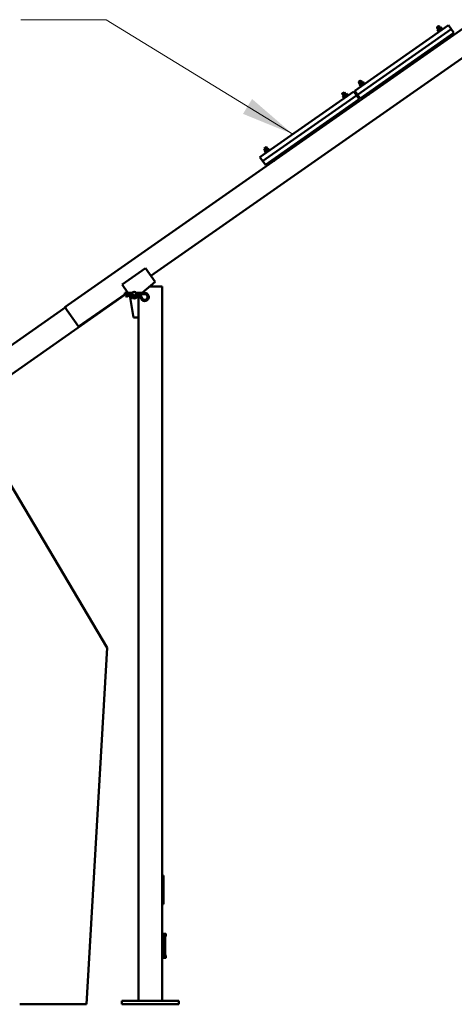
# Model space of a CAD drawing. Header units: inches. Extents: x 0 to 8.5, y 0 to 11.
# Tile 4 of 6: x 5.6 to 6.7, y 5.2 to 7.5. Entities that reach past the tile are written whole.
import ezdxf

# ---------------------------------------------------------------- set-up
doc = ezdxf.new("R2010")
doc.units = ezdxf.units.IN
doc.header["$LTSCALE"] = 0.5
doc.header["$MEASUREMENT"] = 0
doc.linetypes.add('DASHED', pattern=[0.75, 0.5, -0.25])
doc.layers.add('E-AFLD-BCNS-MISC', color=203, linetype='CONTINUOUS', lineweight=50)
doc.layers.add('G-ANNO-TEXT', color=7, linetype='CONTINUOUS')
doc.styles.add('01-E-BLDG-1_1', font='arial.ttf', dxfattribs={"height": 0.09375})
doc.dimstyles.new('01-E-BLDG-1_1', dxfattribs={"dimtxt": 0.09375, "dimasz": 0.125, "dimexe": 0.0625, "dimexo": 0.0625, "dimgap": 0.0625, "dimtad": 1, "dimdec": 4, "dimzin": 3, "dimdsep": 46, "dimlunit": 4, "dimtxsty": '01-E-BLDG-1_1', "dimcen": 0.0625, "dimclrd": 1, "dimclre": 1, "dimclrt": 256, "dimazin": 0, "dimtfac": 1, "dimtdec": 4, "dimtmove": 1, "dimatfit": 3, "dimfxl": 1, "dimfrac": 2, "dimtolj": 1, "dimtzin": 3, "dimlwd": 0, "dimlwe": 0, "dimarcsym": 0})

msp = doc.modelspace()

# ---------------------------------------------------------------- linework, layer by layer
at = {"layer": 'E-AFLD-BCNS-MISC'}
for p, q in [((5.75051, 6.81313), (6.71352, 7.48744)), ((6.43366, 7.32323), (6.65483, 7.47809)), ((6.66774, 7.45966), (6.65483, 7.47809)), ((6.66128, 7.46888), (6.44011, 7.31401)), ((6.44656, 7.3048), (6.66774, 7.45966)), ((6.62784, 7.47251), (6.63244, 7.47574)), ((6.62784, 7.47251), (6.62792, 7.47298)), ((6.63038, 7.46887), (6.62784, 7.47251)), ((6.62792, 7.47298), (6.63197, 7.47582)), ((6.6316, 7.46355), (6.62891, 7.46739)), ((6.6297, 7.46839), (6.63568, 7.47258)), ((6.62988, 7.46234), (6.64131, 7.47034)), ((6.63069, 7.46119), (6.62988, 7.46234)), ((6.6336, 7.46494), (6.63091, 7.46878)), ((6.63244, 7.47574), (6.63197, 7.47582)), ((6.63244, 7.47574), (6.63244, 7.47574)), ((6.63499, 7.4721), (6.63244, 7.47574)), ((6.63759, 7.46774), (6.6349, 7.47158)), ((6.63958, 7.46913), (6.6369, 7.47297)), ((6.64211, 7.46919), (6.64131, 7.47034)), ((5.95326, 6.88643), (6.74579, 7.44136)), ((6.64531, 7.44396), (6.64711, 7.4414)), ((6.64731, 7.44536), (6.64911, 7.44279)), ((6.6513, 7.44816), (6.6531, 7.44559)), ((6.65329, 7.44955), (6.65509, 7.44699)), ((6.44353, 7.34346), (6.44813, 7.34669)), ((6.44353, 7.34346), (6.44361, 7.34393)), ((6.44608, 7.33982), (6.44353, 7.34346)), ((6.44361, 7.34393), (6.44766, 7.34677)), ((6.44729, 7.33449), (6.44461, 7.33833)), ((6.44539, 7.33934), (6.45137, 7.34353)), ((6.44557, 7.33329), (6.457, 7.34129)), ((6.44929, 7.33589), (6.4466, 7.33973)), ((6.44813, 7.34669), (6.44766, 7.34677)), ((6.44813, 7.34669), (6.44813, 7.34669)), ((6.45068, 7.34305), (6.44813, 7.34669)), ((6.45328, 7.33868), (6.45059, 7.34252)), ((6.45527, 7.34008), (6.45259, 7.34392)), ((6.4578, 7.34013), (6.457, 7.34129)), ((6.21018, 7.16675), (6.43135, 7.32162)), ((6.40436, 7.31604), (6.40897, 7.31926)), ((6.40436, 7.31604), (6.40444, 7.31651)), ((6.40691, 7.3124), (6.40436, 7.31604)), ((6.40444, 7.31651), (6.4085, 7.31935)), ((6.40622, 7.31191), (6.41221, 7.3161)), ((6.40897, 7.31926), (6.4085, 7.31935)), ((6.40897, 7.31926), (6.40897, 7.31926)), ((6.41152, 7.31562), (6.40897, 7.31926)), ((6.41411, 7.31126), (6.41143, 7.3151)), ((6.41611, 7.31266), (6.41342, 7.31649)), ((6.44426, 7.30318), (6.43135, 7.32162)), ((6.44656, 7.3048), (6.43366, 7.32323)), ((6.44638, 7.33213), (6.44557, 7.33329)), ((6.461, 7.31491), (6.4628, 7.31234)), ((6.463, 7.31631), (6.4648, 7.31374)), ((6.46699, 7.3191), (6.46879, 7.31653)), ((6.46899, 7.3205), (6.47078, 7.31793)), ((6.21664, 7.15753), (6.43781, 7.3124)), ((6.22309, 7.14832), (6.44426, 7.30318)), ((6.40813, 7.30707), (6.40544, 7.31091)), ((6.4064, 7.30586), (6.41783, 7.31386)), ((6.40721, 7.30471), (6.4064, 7.30586)), ((6.41012, 7.30846), (6.40743, 7.3123)), ((6.41864, 7.31271), (6.41783, 7.31386)), ((6.42782, 7.29168), (6.42962, 7.28911)), ((6.42982, 7.29307), (6.43162, 7.29051)), ((6.42184, 7.28749), (6.42364, 7.28492)), ((6.42383, 7.28888), (6.42563, 7.28632)), ((6.22005, 7.18698), (6.22466, 7.19021)), ((6.22005, 7.18698), (6.22013, 7.18745)), ((6.2226, 7.18334), (6.22005, 7.18698)), ((6.22013, 7.18745), (6.22419, 7.19029)), ((6.22382, 7.17801), (6.22113, 7.18185)), ((6.22191, 7.18286), (6.2279, 7.18705)), ((6.22209, 7.17681), (6.23352, 7.18481)), ((6.2229, 7.17565), (6.22209, 7.17681)), ((6.22581, 7.17941), (6.22313, 7.18325)), ((6.22466, 7.19021), (6.22419, 7.19029)), ((6.22466, 7.19021), (6.22466, 7.19021)), ((6.22721, 7.18657), (6.22466, 7.19021)), ((6.2298, 7.1822), (6.22712, 7.18604)), ((6.2318, 7.1836), (6.22911, 7.18744)), ((6.23433, 7.18366), (6.23352, 7.18481)), ((6.22309, 7.14832), (6.21018, 7.16675)), ((6.23753, 7.15843), (6.23933, 7.15586)), ((6.23953, 7.15983), (6.24132, 7.15726)), ((6.24352, 7.16262), (6.24531, 7.16005)), ((6.24551, 7.16402), (6.24731, 7.16145)), ((5.88506, 6.86614), (5.94035, 6.90486)), ((5.94035, 6.90486), (5.96294, 6.8726)), ((5.88506, 6.86614), (5.89886, 6.84643)), ((5.96294, 6.8726), (5.93258, 6.84643)), ((5.95052, 6.8619), (5.97984, 6.8619)), ((5.97984, 6.8619), (5.97984, 5.17721)), ((5.60388, 6.64007), (5.89186, 6.84172)), ((5.78277, 6.76705), (5.89212, 6.84362)), ((5.89105, 6.84287), (5.89186, 6.84172)), ((5.89183, 6.84362), (5.89183, 6.84643)), ((5.90962, 6.84643), (5.89183, 6.84643)), ((5.90957, 6.84362), (5.89183, 6.84362)), ((5.8943, 6.83938), (5.90034, 6.84286)), ((5.89571, 6.83694), (5.8943, 6.83938)), ((5.89571, 6.83694), (5.90175, 6.84043)), ((5.90281, 6.84078), (5.90442, 6.83849)), ((5.91234, 6.78877), (5.90317, 6.84027)), ((5.91129, 6.83716), (5.90439, 6.84052)), ((5.91252, 6.83968), (5.90562, 6.84305)), ((5.91498, 6.83968), (5.92188, 6.84305)), ((5.91622, 6.83716), (5.92312, 6.84052)), ((5.93858, 6.84643), (5.91764, 6.84643)), ((5.93858, 6.84362), (5.91769, 6.84362)), ((5.92567, 6.84047), (5.92062, 6.83612)), ((5.92359, 6.83868), (5.92359, 5.17721)), ((5.93003, 6.83276), (5.92688, 6.83922)), ((5.93256, 6.83399), (5.9294, 6.84046)), ((5.57161, 6.68615), (5.75331, 6.81337)), ((5.78277, 6.76705), (5.75051, 6.81313)), ((5.91234, 6.78877), (5.92359, 6.78877)), ((5.53804, 6.5356), (5.8497, 6.0096)), ((5.8497, 6.0096), (5.80123, 5.16877)), ((5.97984, 5.47252), (5.98266, 5.47252)), ((5.98266, 5.47252), (5.98266, 5.40502)), ((5.97984, 5.40502), (5.98266, 5.40502)), ((5.97984, 5.33471), (5.98688, 5.33471)), ((5.98547, 5.33471), (5.98547, 5.27846)), ((5.98688, 5.33471), (5.98688, 5.27846)), ((5.98688, 5.33471), (5.988, 5.33471)), ((5.98688, 5.32909), (5.988, 5.32909)), ((5.98766, 5.33235), (5.98766, 5.33145)), ((5.98766, 5.33235), (5.98868, 5.33235)), ((5.98766, 5.33145), (5.98868, 5.33145)), ((5.98868, 5.33404), (5.98868, 5.33235)), ((5.98868, 5.33145), (5.98868, 5.32976)), ((5.97984, 5.27846), (5.98688, 5.27846)), ((5.98688, 5.28409), (5.988, 5.28409)), ((5.98688, 5.27846), (5.988, 5.27846)), ((5.98766, 5.28172), (5.98868, 5.28172)), ((5.98766, 5.28172), (5.98766, 5.28082)), ((5.98766, 5.28082), (5.98868, 5.28082)), ((5.98868, 5.28341), (5.98868, 5.28172)), ((5.98868, 5.28082), (5.98868, 5.27914)), ((5.80123, 5.16877), (5.64373, 5.16877)), ((5.88422, 5.17721), (5.88422, 5.16877)), ((5.88422, 5.17721), (6.01922, 5.17721)), ((5.88422, 5.16877), (6.01922, 5.16877)), ((6.01922, 5.17721), (6.01922, 5.16877))]:
    msp.add_line(p, q, dxfattribs=at)
at = {"layer": 'E-AFLD-BCNS-MISC', "linetype": 'DASHED'}
for p, q in [((6.63066, 7.46907), (6.62792, 7.47298)), ((6.63472, 7.47191), (6.63197, 7.47582)), ((6.44635, 7.34001), (6.44361, 7.34393)), ((6.45041, 7.34285), (6.44766, 7.34677)), ((6.40719, 7.31259), (6.40444, 7.31651)), ((6.41124, 7.31543), (6.4085, 7.31935)), ((6.22288, 7.18353), (6.22013, 7.18745)), ((6.22693, 7.18637), (6.22419, 7.19029))]:
    msp.add_line(p, q, dxfattribs=at)
at = {"layer": 'E-AFLD-BCNS-MISC'}
msp.add_circle((5.91363, 6.84495), 0.00428, dxfattribs=at)
for centre, radius, start, end in [((6.63093, 7.46663), 0.00216, 90.61575, 159.38425), ((6.63731, 7.46388), 0.00806, 107.41205, 142.58795), ((6.63692, 7.47082), 0.00216, 90.61575, 159.38425), ((6.64709, 7.44355), 0.00216, 270.61575, 339.38425), ((6.64669, 7.45049), 0.00806, 287.41205, 322.58795), ((6.65307, 7.44774), 0.00216, 270.61575, 339.38425), ((6.44662, 7.33757), 0.00216, 90.61575, 159.38425), ((6.453, 7.33483), 0.00806, 107.41205, 142.58795), ((6.45261, 7.34176), 0.00216, 90.61575, 159.38425), ((6.41384, 7.30741), 0.00806, 107.41205, 142.58795), ((6.41344, 7.31434), 0.00216, 90.61575, 159.38425), ((6.46239, 7.32143), 0.00806, 287.41205, 322.58795), ((6.46876, 7.31869), 0.00216, 270.61575, 339.38425), ((6.40746, 7.31015), 0.00216, 90.61575, 159.38425), ((6.46278, 7.3145), 0.00216, 270.61575, 339.38425), ((6.42361, 7.28707), 0.00216, 270.61575, 339.38425), ((6.42322, 7.29401), 0.00806, 287.41205, 322.58795), ((6.4296, 7.29127), 0.00216, 270.61575, 339.38425), ((6.22315, 7.18109), 0.00216, 90.61575, 159.38425), ((6.22953, 7.17835), 0.00806, 107.41205, 142.58795), ((6.22913, 7.18528), 0.00216, 90.61575, 159.38425), ((6.2393, 7.15802), 0.00216, 270.61575, 339.38425), ((6.23891, 7.16495), 0.00806, 287.41205, 322.58795), ((6.24529, 7.16221), 0.00216, 270.61575, 339.38425), ((5.90315, 6.83799), 0.00562, 64, 120), ((5.90315, 6.83799), 0.00281, 64, 120), ((5.91363, 6.84495), 0.01125, 215, 308.3762), ((5.91375, 6.84221), 0.00562, 244, 296), ((5.91375, 6.84221), 0.00281, 244, 296), ((5.92435, 6.83799), 0.00562, 26, 116), ((5.92435, 6.83799), 0.00281, 26, 116), ((5.93858, 6.83692), 0.00951, 206, 90), ((5.93858, 6.83692), 0.00669, 206, 90), ((5.988, 5.33404), 0.000675, 0, 90), ((5.988, 5.32976), 0.000675, 270, 0), ((5.988, 5.28341), 0.000675, 0, 90), ((5.988, 5.27914), 0.000675, 270, 0)]:
    msp.add_arc(centre, radius, start, end, dxfattribs=at)

# ---------------------------------------------------------------- leaders
at = {"layer": 'G-ANNO-TEXT'}
msp.add_leader([(6.28757, 7.22093), (5.84736, 7.49086), (5.6461, 7.49086)], dimstyle='01-E-BLDG-1_1', dxfattribs=at)

doc.saveas('drawing.dxf')
